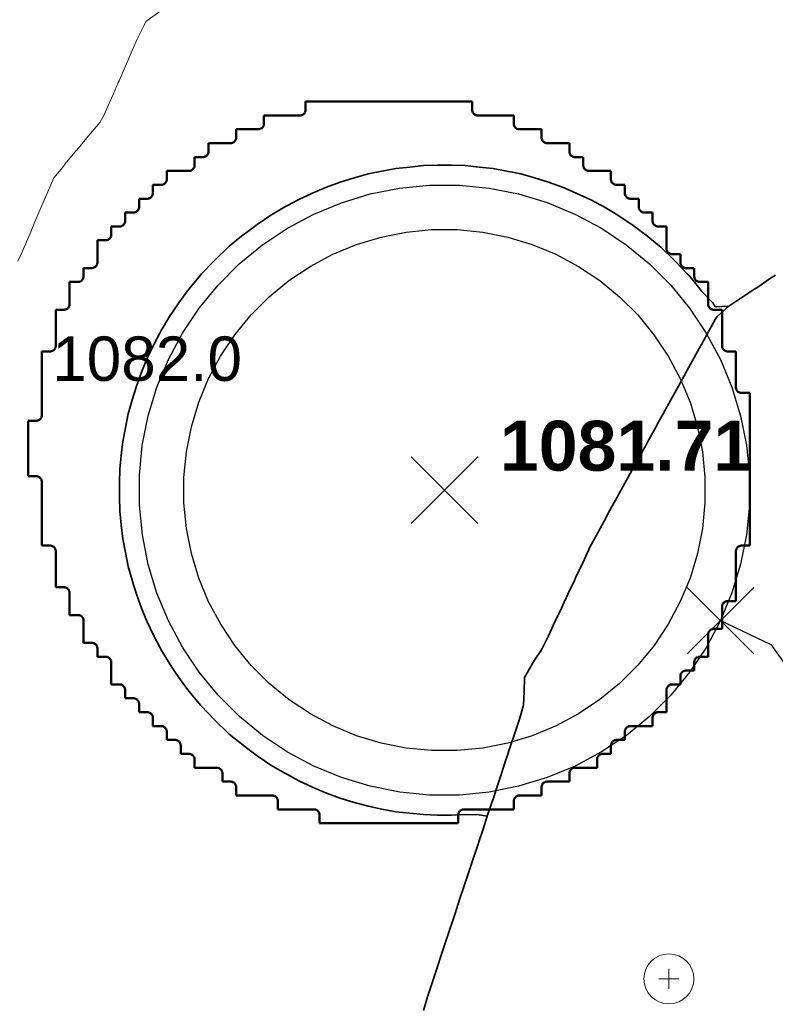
# Model space of a CAD drawing. Header units: metres. Extents: x -6552 to -6384, y 5654608 to 5654799.
# Tile 24 of 68: x -6449 to -6435, y 5654661 to 5654679. Entities that reach past the tile are written whole.
import ezdxf
from ezdxf.enums import TextEntityAlignment as Align

# ---------------------------------------------------------------- set-up
doc = ezdxf.new("R2010")
doc.units = ezdxf.units.M
doc.header["$LTSCALE"] = 0.5
doc.linetypes.add('DASHED', pattern=[9, 6, -3])
doc.linetypes.add('PHANTOM', pattern=[22, 12, -2, 2, -2, 2, -2])
for name, color, linetype, lineweight in [('L-GRAD-CONT', 5, 'DASHED', 25), ('L-GRAD-DRAIN', 150, 'Continuous', 25), ('L-GRAD-SPOT', 5, 'Continuous', 18), ('L-SITE-LIMIT', 6, 'PHANTOM', 50), ('V-TOPO-MAJR', 34, 'Continuous', 35), ('V-TOPO-MINR', 32, 'Continuous', 13), ('V-VEG-TREE', 94, 'Continuous', 18)]:
    doc.layers.add(name, color=color, linetype=linetype, lineweight=lineweight)
doc.styles.add('BR-STD', font='arial.ttf')
doc.styles.add('BR-TITLE', font='arialbd.ttf')

# ---------------------------------------------------------------- blocks, each defined once
blk = doc.blocks.new('VEG-TREE-DECID')
at = {"color": 0, "lineweight": -2}
for p, q in [((0, -0.6), (0, 0.6)), ((-0.6, 0), (0.6, 0))]:
    blk.add_line(p, q, dxfattribs=at)
blk.add_circle((0, 0), 1.5, dxfattribs=at)

msp = doc.modelspace()

# ---------------------------------------------------------------- linework, layer by layer
at = {"layer": 'L-GRAD-CONT', "lineweight": 35}
msp.add_lwpolyline([(-6435.411, 5654674.042), (-6435.625, 5654673.897), (-6435.659, 5654673.875), (-6435.875, 5654673.732), (-6436.037, 5654673.625), (-6436.125, 5654673.567), (-6436.375, 5654673.555), (-6436.414, 5654673.625), (-6436.625, 5654673.841), (-6436.652, 5654673.875), (-6436.845, 5654674.125), (-6436.875, 5654674.146), (-6437.094, 5654674.375), (-6437.125, 5654674.403), (-6437.355, 5654674.625), (-6437.375, 5654674.643), (-6437.625, 5654674.847), (-6437.66, 5654674.875), (-6437.875, 5654675.035), (-6438.01, 5654675.125), (-6438.125, 5654675.202), (-6438.375, 5654675.351), (-6438.421, 5654675.375), (-6438.625, 5654675.484), (-6438.875, 5654675.602), (-6438.93, 5654675.625), (-6439.125, 5654675.706), (-6439.375, 5654675.798), (-6439.625, 5654675.874), (-6439.629, 5654675.875), (-6439.875, 5654675.945), (-6440.125, 5654675.995), (-6440.375, 5654676.043), (-6440.625, 5654676.07), (-6440.875, 5654676.095), (-6441.125, 5654676.104), (-6441.375, 5654676.104), (-6441.625, 5654676.095), (-6441.875, 5654676.07), (-6442.125, 5654676.043), (-6442.375, 5654675.995), (-6442.625, 5654675.945), (-6442.871, 5654675.875), (-6442.875, 5654675.874), (-6443.125, 5654675.798), (-6443.375, 5654675.706), (-6443.57, 5654675.625), (-6443.625, 5654675.602), (-6443.875, 5654675.484), (-6444.079, 5654675.375), (-6444.125, 5654675.351), (-6444.375, 5654675.202), (-6444.49, 5654675.125), (-6444.625, 5654675.035), (-6444.841, 5654674.875), (-6444.875, 5654674.848), (-6445.125, 5654674.642), (-6445.144, 5654674.625), (-6445.375, 5654674.403), (-6445.403, 5654674.375), (-6445.625, 5654674.145), (-6445.643, 5654674.125), (-6445.847, 5654673.875), (-6445.875, 5654673.84), (-6446.035, 5654673.625), (-6446.125, 5654673.49), (-6446.202, 5654673.375), (-6446.351, 5654673.125), (-6446.375, 5654673.079), (-6446.484, 5654672.875), (-6446.602, 5654672.625), (-6446.625, 5654672.57), (-6446.706, 5654672.375), (-6446.798, 5654672.125), (-6446.874, 5654671.875), (-6446.875, 5654671.871), (-6446.945, 5654671.625), (-6446.995, 5654671.375), (-6447.043, 5654671.125), (-6447.07, 5654670.875), (-6447.095, 5654670.625), (-6447.104, 5654670.375), (-6447.104, 5654670.125), (-6447.095, 5654669.875), (-6447.07, 5654669.625), (-6447.043, 5654669.375), (-6446.995, 5654669.125), (-6446.945, 5654668.875), (-6446.875, 5654668.629), (-6446.874, 5654668.625), (-6446.798, 5654668.375), (-6446.706, 5654668.125), (-6446.625, 5654667.93), (-6446.602, 5654667.875), (-6446.484, 5654667.625), (-6446.375, 5654667.421), (-6446.351, 5654667.375), (-6446.202, 5654667.125), (-6446.125, 5654667.01), (-6446.035, 5654666.875), (-6445.875, 5654666.659), (-6445.848, 5654666.625), (-6445.642, 5654666.375), (-6445.625, 5654666.356), (-6445.403, 5654666.125), (-6445.375, 5654666.097), (-6445.145, 5654665.875), (-6445.125, 5654665.857), (-6444.875, 5654665.653), (-6444.84, 5654665.625), (-6444.625, 5654665.465), (-6444.49, 5654665.375), (-6444.375, 5654665.298), (-6444.125, 5654665.149), (-6444.079, 5654665.125), (-6443.875, 5654665.016), (-6443.625, 5654664.898), (-6443.57, 5654664.875), (-6443.375, 5654664.794), (-6443.125, 5654664.702), (-6442.875, 5654664.626), (-6442.871, 5654664.625), (-6442.625, 5654664.555), (-6442.375, 5654664.505), (-6442.125, 5654664.457), (-6441.875, 5654664.43), (-6441.625, 5654664.405), (-6441.375, 5654664.396), (-6441.125, 5654664.396), (-6440.875, 5654664.405), (-6440.625, 5654664.404), (-6440.479, 5654664.375), (-6440.56, 5654664.125), (-6440.625, 5654663.933), (-6440.645, 5654663.875), (-6440.726, 5654663.625), (-6440.81, 5654663.375), (-6440.847, 5654663.262)], dxfattribs=at)
at = {"layer": 'L-GRAD-DRAIN'}
for points in [[(-6443.601, 5654665.278), (-6444.077, 5654665.532), (-6444.526, 5654665.832), (-6444.943, 5654666.174), (-6445.325, 5654666.556), (-6445.667, 5654666.973), (-6445.967, 5654667.422), (-6446.222, 5654667.898), (-6446.428, 5654668.397), (-6446.585, 5654668.913), (-6446.69, 5654669.442), (-6446.743, 5654669.98), (-6446.743, 5654670.519), (-6446.691, 5654671.056), (-6446.585, 5654671.586), (-6446.429, 5654672.102), (-6446.222, 5654672.601), (-6445.968, 5654673.077), (-6445.668, 5654673.526), (-6445.326, 5654673.943), (-6444.944, 5654674.325), (-6444.527, 5654674.667), (-6444.078, 5654674.967), (-6443.602, 5654675.222), (-6443.103, 5654675.428), (-6442.587, 5654675.585), (-6442.058, 5654675.69), (-6441.52, 5654675.743), (-6440.981, 5654675.743), (-6440.444, 5654675.691), (-6439.914, 5654675.585), (-6439.398, 5654675.429), (-6438.899, 5654675.222), (-6438.423, 5654674.968), (-6437.974, 5654674.668), (-6437.557, 5654674.326), (-6437.175, 5654673.944), (-6436.833, 5654673.527), (-6436.533, 5654673.078), (-6436.278, 5654672.602), (-6436.072, 5654672.103), (-6435.915, 5654671.587), (-6435.81, 5654671.058), (-6435.757, 5654670.52), (-6435.757, 5654669.981), (-6435.809, 5654669.444), (-6435.915, 5654668.914), (-6436.071, 5654668.398), (-6436.278, 5654667.899), (-6436.532, 5654667.423), (-6436.832, 5654666.974), (-6437.174, 5654666.557), (-6437.556, 5654666.175), (-6437.973, 5654665.833), (-6438.422, 5654665.533), (-6438.898, 5654665.278), (-6439.397, 5654665.072), (-6439.913, 5654664.915), (-6440.442, 5654664.81), (-6440.98, 5654664.757), (-6441.519, 5654664.757), (-6442.056, 5654664.809), (-6442.586, 5654664.915), (-6443.102, 5654665.071), (-6443.601, 5654665.278)], [(-6443.259, 5654666.002), (-6443.665, 5654666.219), (-6444.049, 5654666.475), (-6444.405, 5654666.768), (-6444.731, 5654667.094), (-6445.024, 5654667.45), (-6445.28, 5654667.834), (-6445.498, 5654668.24), (-6445.674, 5654668.667), (-6445.808, 5654669.108), (-6445.898, 5654669.56), (-6445.943, 5654670.019), (-6445.943, 5654670.48), (-6445.898, 5654670.939), (-6445.808, 5654671.391), (-6445.675, 5654671.833), (-6445.498, 5654672.259), (-6445.281, 5654672.665), (-6445.025, 5654673.049), (-6444.732, 5654673.405), (-6444.406, 5654673.731), (-6444.05, 5654674.024), (-6443.666, 5654674.28), (-6443.26, 5654674.498), (-6442.833, 5654674.674), (-6442.392, 5654674.808), (-6441.94, 5654674.898), (-6441.481, 5654674.943), (-6441.02, 5654674.943), (-6440.561, 5654674.898), (-6440.109, 5654674.808), (-6439.667, 5654674.675), (-6439.241, 5654674.498), (-6438.835, 5654674.281), (-6438.451, 5654674.025), (-6438.095, 5654673.732), (-6437.769, 5654673.406), (-6437.476, 5654673.05), (-6437.22, 5654672.666), (-6437.002, 5654672.26), (-6436.826, 5654671.833), (-6436.692, 5654671.392), (-6436.602, 5654670.94), (-6436.557, 5654670.481), (-6436.557, 5654670.02), (-6436.602, 5654669.561), (-6436.692, 5654669.109), (-6436.825, 5654668.667), (-6437.002, 5654668.241), (-6437.219, 5654667.835), (-6437.475, 5654667.451), (-6437.768, 5654667.095), (-6438.094, 5654666.769), (-6438.45, 5654666.476), (-6438.834, 5654666.22), (-6439.24, 5654666.002), (-6439.667, 5654665.826), (-6440.108, 5654665.692), (-6440.56, 5654665.602), (-6441.019, 5654665.557), (-6441.48, 5654665.557), (-6441.939, 5654665.602), (-6442.391, 5654665.692), (-6442.833, 5654665.825), (-6443.259, 5654666.002)]]:
    msp.add_lwpolyline(points, close=True, dxfattribs=at)
at = {"layer": 'L-GRAD-DRAIN', "linetype": 'DASHED'}
msp.add_lwpolyline([(-6436.278, 5654667.899), (-6435.374, 5654667.471), (-6435.125, 5654667.125)], dxfattribs=at)
at = {"layer": 'L-GRAD-SPOT'}
for points in [[(-6441.85, 5654669.65), (-6440.65, 5654670.85)], [(-6441.85, 5654670.85), (-6440.65, 5654669.65)], [(-6436.878, 5654667.299), (-6435.678, 5654668.499)], [(-6436.878, 5654668.499), (-6435.678, 5654667.299)]]:
    msp.add_lwpolyline(points, dxfattribs=at)
at = {"layer": 'L-SITE-LIMIT'}
msp.add_lwpolyline([(-6448.6, 5654671.5), (-6448.59, 5654671.5), (-6448.58, 5654671.502), (-6448.571, 5654671.504), (-6448.562, 5654671.508), (-6448.553, 5654671.512), (-6448.544, 5654671.517), (-6448.537, 5654671.523), (-6448.529, 5654671.529), (-6448.523, 5654671.537), (-6448.517, 5654671.544), (-6448.512, 5654671.553), (-6448.508, 5654671.562), (-6448.504, 5654671.571), (-6448.502, 5654671.58), (-6448.5, 5654671.59), (-6448.5, 5654671.6), (-6448.5, 5654672.748), (-6448.5, 5654672.75), (-6448.498, 5654672.75), (-6448.35, 5654672.75), (-6448.34, 5654672.75), (-6448.33, 5654672.752), (-6448.321, 5654672.754), (-6448.312, 5654672.758), (-6448.303, 5654672.762), (-6448.294, 5654672.767), (-6448.287, 5654672.773), (-6448.279, 5654672.779), (-6448.273, 5654672.787), (-6448.267, 5654672.794), (-6448.262, 5654672.803), (-6448.258, 5654672.812), (-6448.254, 5654672.821), (-6448.252, 5654672.83), (-6448.25, 5654672.84), (-6448.25, 5654672.85), (-6448.25, 5654673.498), (-6448.25, 5654673.5), (-6448.248, 5654673.5), (-6448.1, 5654673.5), (-6448.09, 5654673.5), (-6448.08, 5654673.502), (-6448.071, 5654673.504), (-6448.062, 5654673.508), (-6448.053, 5654673.512), (-6448.044, 5654673.517), (-6448.037, 5654673.523), (-6448.029, 5654673.529), (-6448.023, 5654673.537), (-6448.017, 5654673.544), (-6448.012, 5654673.553), (-6448.008, 5654673.562), (-6448.004, 5654673.571), (-6448.002, 5654673.58), (-6448, 5654673.59), (-6448, 5654673.6), (-6448, 5654673.998), (-6448, 5654674), (-6447.998, 5654674), (-6447.85, 5654674), (-6447.84, 5654674), (-6447.83, 5654674.002), (-6447.821, 5654674.004), (-6447.812, 5654674.008), (-6447.803, 5654674.012), (-6447.794, 5654674.017), (-6447.787, 5654674.023), (-6447.779, 5654674.029), (-6447.773, 5654674.037), (-6447.767, 5654674.044), (-6447.762, 5654674.053), (-6447.758, 5654674.062), (-6447.754, 5654674.071), (-6447.752, 5654674.08), (-6447.75, 5654674.09), (-6447.75, 5654674.1), (-6447.75, 5654674.248), (-6447.75, 5654674.25), (-6447.748, 5654674.25), (-6447.6, 5654674.25), (-6447.59, 5654674.25), (-6447.58, 5654674.252), (-6447.571, 5654674.254), (-6447.562, 5654674.258), (-6447.553, 5654674.262), (-6447.544, 5654674.267), (-6447.537, 5654674.273), (-6447.529, 5654674.279), (-6447.523, 5654674.287), (-6447.517, 5654674.294), (-6447.512, 5654674.303), (-6447.508, 5654674.312), (-6447.504, 5654674.321), (-6447.502, 5654674.33), (-6447.5, 5654674.34), (-6447.5, 5654674.35), (-6447.5, 5654674.748), (-6447.5, 5654674.75), (-6447.498, 5654674.75), (-6447.35, 5654674.75), (-6447.34, 5654674.75), (-6447.33, 5654674.752), (-6447.321, 5654674.754), (-6447.312, 5654674.758), (-6447.303, 5654674.762), (-6447.294, 5654674.767), (-6447.287, 5654674.773), (-6447.279, 5654674.779), (-6447.273, 5654674.787), (-6447.267, 5654674.794), (-6447.262, 5654674.803), (-6447.258, 5654674.812), (-6447.254, 5654674.821), (-6447.252, 5654674.83), (-6447.25, 5654674.84), (-6447.25, 5654674.85), (-6447.25, 5654674.998), (-6447.25, 5654675), (-6447.248, 5654675), (-6447.1, 5654675), (-6447.09, 5654675), (-6447.08, 5654675.002), (-6447.071, 5654675.004), (-6447.062, 5654675.008), (-6447.053, 5654675.012), (-6447.044, 5654675.017), (-6447.037, 5654675.023), (-6447.029, 5654675.029), (-6447.023, 5654675.037), (-6447.017, 5654675.044), (-6447.012, 5654675.053), (-6447.008, 5654675.062), (-6447.004, 5654675.071), (-6447.002, 5654675.08), (-6447, 5654675.09), (-6447, 5654675.1), (-6447, 5654675.248), (-6447, 5654675.25), (-6446.998, 5654675.25), (-6446.85, 5654675.25), (-6446.84, 5654675.25), (-6446.83, 5654675.252), (-6446.821, 5654675.254), (-6446.812, 5654675.258), (-6446.803, 5654675.262), (-6446.794, 5654675.267), (-6446.787, 5654675.273), (-6446.779, 5654675.279), (-6446.773, 5654675.287), (-6446.767, 5654675.294), (-6446.762, 5654675.303), (-6446.758, 5654675.312), (-6446.754, 5654675.321), (-6446.752, 5654675.33), (-6446.75, 5654675.34), (-6446.75, 5654675.35), (-6446.75, 5654675.498), (-6446.75, 5654675.5), (-6446.748, 5654675.5), (-6446.6, 5654675.5), (-6446.59, 5654675.5), (-6446.58, 5654675.502), (-6446.571, 5654675.504), (-6446.562, 5654675.508), (-6446.553, 5654675.512), (-6446.544, 5654675.517), (-6446.537, 5654675.523), (-6446.529, 5654675.529), (-6446.523, 5654675.537), (-6446.517, 5654675.544), (-6446.512, 5654675.553), (-6446.508, 5654675.562), (-6446.504, 5654675.571), (-6446.502, 5654675.58), (-6446.5, 5654675.59), (-6446.5, 5654675.6), (-6446.5, 5654675.748), (-6446.5, 5654675.75), (-6446.498, 5654675.75), (-6446.35, 5654675.75), (-6446.34, 5654675.75), (-6446.33, 5654675.752), (-6446.321, 5654675.754), (-6446.312, 5654675.758), (-6446.303, 5654675.762), (-6446.294, 5654675.767), (-6446.287, 5654675.773), (-6446.279, 5654675.779), (-6446.273, 5654675.787), (-6446.267, 5654675.794), (-6446.262, 5654675.803), (-6446.258, 5654675.812), (-6446.254, 5654675.821), (-6446.252, 5654675.83), (-6446.25, 5654675.84), (-6446.25, 5654675.85), (-6446.25, 5654675.998), (-6446.25, 5654676), (-6446.248, 5654676), (-6445.85, 5654676), (-6445.84, 5654676), (-6445.83, 5654676.002), (-6445.821, 5654676.004), (-6445.812, 5654676.008), (-6445.803, 5654676.012), (-6445.794, 5654676.017), (-6445.787, 5654676.023), (-6445.779, 5654676.029), (-6445.773, 5654676.037), (-6445.767, 5654676.044), (-6445.762, 5654676.053), (-6445.758, 5654676.062), (-6445.754, 5654676.071), (-6445.752, 5654676.08), (-6445.75, 5654676.09), (-6445.75, 5654676.1), (-6445.75, 5654676.248), (-6445.75, 5654676.25), (-6445.748, 5654676.25), (-6445.6, 5654676.25), (-6445.59, 5654676.25), (-6445.58, 5654676.252), (-6445.571, 5654676.254), (-6445.562, 5654676.258), (-6445.553, 5654676.262), (-6445.544, 5654676.267), (-6445.537, 5654676.273), (-6445.529, 5654676.279), (-6445.523, 5654676.287), (-6445.517, 5654676.294), (-6445.512, 5654676.303), (-6445.508, 5654676.312), (-6445.504, 5654676.321), (-6445.502, 5654676.33), (-6445.5, 5654676.34), (-6445.5, 5654676.35), (-6445.5, 5654676.498), (-6445.5, 5654676.5), (-6445.498, 5654676.5), (-6445.1, 5654676.5), (-6445.09, 5654676.5), (-6445.08, 5654676.502), (-6445.071, 5654676.504), (-6445.062, 5654676.508), (-6445.053, 5654676.512), (-6445.044, 5654676.517), (-6445.037, 5654676.523), (-6445.029, 5654676.529), (-6445.023, 5654676.537), (-6445.017, 5654676.544), (-6445.012, 5654676.553), (-6445.008, 5654676.562), (-6445.004, 5654676.571), (-6445.002, 5654676.58), (-6445, 5654676.59), (-6445, 5654676.6), (-6445, 5654676.748), (-6445, 5654676.75), (-6444.998, 5654676.75), (-6444.6, 5654676.75), (-6444.59, 5654676.75), (-6444.58, 5654676.752), (-6444.571, 5654676.754), (-6444.562, 5654676.758), (-6444.553, 5654676.762), (-6444.544, 5654676.767), (-6444.537, 5654676.773), (-6444.529, 5654676.779), (-6444.523, 5654676.787), (-6444.517, 5654676.794), (-6444.512, 5654676.803), (-6444.508, 5654676.812), (-6444.504, 5654676.821), (-6444.502, 5654676.83), (-6444.5, 5654676.84), (-6444.5, 5654676.85), (-6444.5, 5654676.998), (-6444.5, 5654677), (-6444.498, 5654677), (-6443.85, 5654677), (-6443.84, 5654677), (-6443.83, 5654677.002), (-6443.821, 5654677.004), (-6443.812, 5654677.008), (-6443.803, 5654677.012), (-6443.794, 5654677.017), (-6443.787, 5654677.023), (-6443.779, 5654677.029), (-6443.773, 5654677.037), (-6443.767, 5654677.044), (-6443.762, 5654677.053), (-6443.758, 5654677.062), (-6443.754, 5654677.071), (-6443.752, 5654677.08), (-6443.75, 5654677.09), (-6443.75, 5654677.1), (-6443.75, 5654677.248), (-6443.75, 5654677.25), (-6443.748, 5654677.25), (-6440.752, 5654677.25), (-6440.75, 5654677.25), (-6440.75, 5654677.248), (-6440.75, 5654677.1), (-6440.75, 5654677.09), (-6440.748, 5654677.08), (-6440.746, 5654677.071), (-6440.742, 5654677.062), (-6440.738, 5654677.053), (-6440.733, 5654677.044), (-6440.727, 5654677.037), (-6440.721, 5654677.029), (-6440.713, 5654677.023), (-6440.706, 5654677.017), (-6440.697, 5654677.012), (-6440.688, 5654677.008), (-6440.679, 5654677.004), (-6440.67, 5654677.002), (-6440.66, 5654677), (-6440.65, 5654677), (-6440.002, 5654677), (-6440, 5654677), (-6440, 5654676.998), (-6440, 5654676.85), (-6440, 5654676.84), (-6439.998, 5654676.83), (-6439.996, 5654676.821), (-6439.992, 5654676.812), (-6439.988, 5654676.803), (-6439.983, 5654676.794), (-6439.977, 5654676.787), (-6439.971, 5654676.779), (-6439.963, 5654676.773), (-6439.956, 5654676.767), (-6439.947, 5654676.762), (-6439.938, 5654676.758), (-6439.929, 5654676.754), (-6439.92, 5654676.752), (-6439.91, 5654676.75), (-6439.9, 5654676.75), (-6439.502, 5654676.75), (-6439.5, 5654676.75), (-6439.5, 5654676.748), (-6439.5, 5654676.6), (-6439.5, 5654676.59), (-6439.498, 5654676.58), (-6439.496, 5654676.571), (-6439.492, 5654676.562), (-6439.488, 5654676.553), (-6439.483, 5654676.544), (-6439.477, 5654676.537), (-6439.471, 5654676.529), (-6439.463, 5654676.523), (-6439.456, 5654676.517), (-6439.447, 5654676.512), (-6439.438, 5654676.508), (-6439.429, 5654676.504), (-6439.42, 5654676.502), (-6439.41, 5654676.5), (-6439.4, 5654676.5), (-6439.002, 5654676.5), (-6439, 5654676.5), (-6439, 5654676.498), (-6439, 5654676.35), (-6439, 5654676.34), (-6438.998, 5654676.33), (-6438.996, 5654676.321), (-6438.992, 5654676.312), (-6438.988, 5654676.303), (-6438.983, 5654676.294), (-6438.977, 5654676.287), (-6438.971, 5654676.279), (-6438.963, 5654676.273), (-6438.956, 5654676.267), (-6438.947, 5654676.262), (-6438.938, 5654676.258), (-6438.929, 5654676.254), (-6438.92, 5654676.252), (-6438.91, 5654676.25), (-6438.9, 5654676.25), (-6438.752, 5654676.25), (-6438.75, 5654676.25), (-6438.75, 5654676.248), (-6438.75, 5654676.1), (-6438.75, 5654676.09), (-6438.748, 5654676.08), (-6438.746, 5654676.071), (-6438.742, 5654676.062), (-6438.738, 5654676.053), (-6438.733, 5654676.044), (-6438.727, 5654676.037), (-6438.721, 5654676.029), (-6438.713, 5654676.023), (-6438.706, 5654676.017), (-6438.697, 5654676.012), (-6438.688, 5654676.008), (-6438.679, 5654676.004), (-6438.67, 5654676.002), (-6438.66, 5654676), (-6438.65, 5654676), (-6438.252, 5654676), (-6438.25, 5654676), (-6438.25, 5654675.998), (-6438.25, 5654675.85), (-6438.25, 5654675.84), (-6438.248, 5654675.83), (-6438.246, 5654675.821), (-6438.242, 5654675.812), (-6438.238, 5654675.803), (-6438.233, 5654675.794), (-6438.227, 5654675.787), (-6438.221, 5654675.779), (-6438.213, 5654675.773), (-6438.206, 5654675.767), (-6438.197, 5654675.762), (-6438.188, 5654675.758), (-6438.179, 5654675.754), (-6438.17, 5654675.752), (-6438.16, 5654675.75), (-6438.15, 5654675.75), (-6438.002, 5654675.75), (-6438, 5654675.75), (-6438, 5654675.748), (-6438, 5654675.6), (-6438, 5654675.59), (-6437.998, 5654675.58), (-6437.996, 5654675.571), (-6437.992, 5654675.562), (-6437.988, 5654675.553), (-6437.983, 5654675.544), (-6437.977, 5654675.537), (-6437.971, 5654675.529), (-6437.963, 5654675.523), (-6437.956, 5654675.517), (-6437.947, 5654675.512), (-6437.938, 5654675.508), (-6437.929, 5654675.504), (-6437.92, 5654675.502), (-6437.91, 5654675.5), (-6437.9, 5654675.5), (-6437.752, 5654675.5), (-6437.75, 5654675.5), (-6437.75, 5654675.498), (-6437.75, 5654675.35), (-6437.75, 5654675.34), (-6437.748, 5654675.33), (-6437.746, 5654675.321), (-6437.742, 5654675.312), (-6437.738, 5654675.303), (-6437.733, 5654675.294), (-6437.727, 5654675.287), (-6437.721, 5654675.279), (-6437.713, 5654675.273), (-6437.706, 5654675.267), (-6437.697, 5654675.262), (-6437.688, 5654675.258), (-6437.679, 5654675.254), (-6437.67, 5654675.252), (-6437.66, 5654675.25), (-6437.65, 5654675.25), (-6437.502, 5654675.25), (-6437.5, 5654675.25), (-6437.5, 5654675.248), (-6437.5, 5654675.1), (-6437.5, 5654675.09), (-6437.498, 5654675.08), (-6437.496, 5654675.071), (-6437.492, 5654675.062), (-6437.488, 5654675.053), (-6437.483, 5654675.044), (-6437.477, 5654675.037), (-6437.471, 5654675.029), (-6437.463, 5654675.023), (-6437.456, 5654675.017), (-6437.447, 5654675.012), (-6437.438, 5654675.008), (-6437.429, 5654675.004), (-6437.42, 5654675.002), (-6437.41, 5654675), (-6437.4, 5654675), (-6437.252, 5654675), (-6437.25, 5654675), (-6437.25, 5654674.998), (-6437.25, 5654674.6), (-6437.25, 5654674.59), (-6437.248, 5654674.58), (-6437.246, 5654674.571), (-6437.242, 5654674.562), (-6437.238, 5654674.553), (-6437.233, 5654674.544), (-6437.227, 5654674.537), (-6437.221, 5654674.529), (-6437.213, 5654674.523), (-6437.206, 5654674.517), (-6437.197, 5654674.512), (-6437.188, 5654674.508), (-6437.179, 5654674.504), (-6437.17, 5654674.502), (-6437.16, 5654674.5), (-6437.15, 5654674.5), (-6437.002, 5654674.5), (-6437, 5654674.5), (-6437, 5654674.498), (-6437, 5654674.35), (-6437, 5654674.34), (-6436.998, 5654674.33), (-6436.996, 5654674.321), (-6436.992, 5654674.312), (-6436.988, 5654674.303), (-6436.983, 5654674.294), (-6436.977, 5654674.287), (-6436.971, 5654674.279), (-6436.963, 5654674.273), (-6436.956, 5654674.267), (-6436.947, 5654674.262), (-6436.938, 5654674.258), (-6436.929, 5654674.254), (-6436.92, 5654674.252), (-6436.91, 5654674.25), (-6436.9, 5654674.25), (-6436.752, 5654674.25), (-6436.75, 5654674.25), (-6436.75, 5654674.248), (-6436.75, 5654674.1), (-6436.75, 5654674.09), (-6436.748, 5654674.08), (-6436.746, 5654674.071), (-6436.742, 5654674.062), (-6436.738, 5654674.053), (-6436.733, 5654674.044), (-6436.727, 5654674.037), (-6436.721, 5654674.029), (-6436.713, 5654674.023), (-6436.706, 5654674.017), (-6436.697, 5654674.012), (-6436.688, 5654674.008), (-6436.679, 5654674.004), (-6436.67, 5654674.002), (-6436.66, 5654674), (-6436.65, 5654674), (-6436.502, 5654674), (-6436.5, 5654674), (-6436.5, 5654673.998), (-6436.5, 5654673.6), (-6436.5, 5654673.59), (-6436.498, 5654673.58), (-6436.496, 5654673.571), (-6436.492, 5654673.562), (-6436.488, 5654673.553), (-6436.483, 5654673.544), (-6436.477, 5654673.537), (-6436.471, 5654673.529), (-6436.463, 5654673.523), (-6436.456, 5654673.517), (-6436.447, 5654673.512), (-6436.438, 5654673.508), (-6436.429, 5654673.504), (-6436.42, 5654673.502), (-6436.41, 5654673.5), (-6436.4, 5654673.5), (-6436.252, 5654673.5), (-6436.25, 5654673.5), (-6436.25, 5654673.498), (-6436.25, 5654672.85), (-6436.25, 5654672.84), (-6436.248, 5654672.83), (-6436.246, 5654672.821), (-6436.242, 5654672.812), (-6436.238, 5654672.803), (-6436.233, 5654672.794), (-6436.227, 5654672.787), (-6436.221, 5654672.779), (-6436.213, 5654672.773), (-6436.206, 5654672.767), (-6436.197, 5654672.762), (-6436.188, 5654672.758), (-6436.179, 5654672.754), (-6436.17, 5654672.752), (-6436.16, 5654672.75), (-6436.15, 5654672.75), (-6436.002, 5654672.75), (-6436, 5654672.75), (-6436, 5654672.748), (-6436, 5654672.1), (-6436, 5654672.09), (-6435.998, 5654672.08), (-6435.996, 5654672.071), (-6435.992, 5654672.062), (-6435.988, 5654672.053), (-6435.983, 5654672.044), (-6435.977, 5654672.037), (-6435.971, 5654672.029), (-6435.963, 5654672.023), (-6435.956, 5654672.017), (-6435.947, 5654672.012), (-6435.938, 5654672.008), (-6435.929, 5654672.004), (-6435.92, 5654672.002), (-6435.91, 5654672), (-6435.9, 5654672), (-6435.752, 5654672), (-6435.75, 5654672), (-6435.75, 5654671.998), (-6435.75, 5654669.252), (-6435.75, 5654669.25), (-6435.752, 5654669.25), (-6435.9, 5654669.25), (-6435.91, 5654669.25), (-6435.92, 5654669.248), (-6435.929, 5654669.246), (-6435.938, 5654669.242), (-6435.947, 5654669.238), (-6435.956, 5654669.233), (-6435.963, 5654669.227), (-6435.971, 5654669.221), (-6435.977, 5654669.213), (-6435.983, 5654669.206), (-6435.988, 5654669.197), (-6435.992, 5654669.188), (-6435.996, 5654669.179), (-6435.998, 5654669.17), (-6436, 5654669.16), (-6436, 5654669.15), (-6436, 5654668.252), (-6436, 5654668.25), (-6436.002, 5654668.25), (-6436.15, 5654668.25), (-6436.16, 5654668.25), (-6436.17, 5654668.248), (-6436.179, 5654668.246), (-6436.188, 5654668.242), (-6436.197, 5654668.238), (-6436.206, 5654668.233), (-6436.213, 5654668.227), (-6436.221, 5654668.221), (-6436.227, 5654668.213), (-6436.233, 5654668.206), (-6436.238, 5654668.197), (-6436.242, 5654668.188), (-6436.246, 5654668.179), (-6436.248, 5654668.17), (-6436.25, 5654668.16), (-6436.25, 5654668.15), (-6436.25, 5654667.752), (-6436.25, 5654667.75), (-6436.252, 5654667.75), (-6436.4, 5654667.75), (-6436.41, 5654667.75), (-6436.42, 5654667.748), (-6436.429, 5654667.746), (-6436.438, 5654667.742), (-6436.447, 5654667.738), (-6436.456, 5654667.733), (-6436.463, 5654667.727), (-6436.471, 5654667.721), (-6436.477, 5654667.713), (-6436.483, 5654667.706), (-6436.488, 5654667.697), (-6436.492, 5654667.688), (-6436.496, 5654667.679), (-6436.498, 5654667.67), (-6436.5, 5654667.66), (-6436.5, 5654667.65), (-6436.5, 5654667.252), (-6436.5, 5654667.25), (-6436.502, 5654667.25), (-6436.65, 5654667.25), (-6436.66, 5654667.25), (-6436.67, 5654667.248), (-6436.679, 5654667.246), (-6436.688, 5654667.242), (-6436.697, 5654667.238), (-6436.706, 5654667.233), (-6436.713, 5654667.227), (-6436.721, 5654667.221), (-6436.727, 5654667.213), (-6436.733, 5654667.206), (-6436.738, 5654667.197), (-6436.742, 5654667.188), (-6436.746, 5654667.179), (-6436.748, 5654667.17), (-6436.75, 5654667.16), (-6436.75, 5654667.15), (-6436.75, 5654667.002), (-6436.75, 5654667), (-6436.752, 5654667), (-6436.9, 5654667), (-6436.91, 5654667), (-6436.92, 5654666.998), (-6436.929, 5654666.996), (-6436.938, 5654666.992), (-6436.947, 5654666.988), (-6436.956, 5654666.983), (-6436.963, 5654666.977), (-6436.971, 5654666.971), (-6436.977, 5654666.963), (-6436.983, 5654666.956), (-6436.988, 5654666.947), (-6436.992, 5654666.938), (-6436.996, 5654666.929), (-6436.998, 5654666.92), (-6437, 5654666.91), (-6437, 5654666.9), (-6437, 5654666.752), (-6437, 5654666.75), (-6437.002, 5654666.75), (-6437.15, 5654666.75), (-6437.16, 5654666.75), (-6437.17, 5654666.748), (-6437.179, 5654666.746), (-6437.188, 5654666.742), (-6437.197, 5654666.738), (-6437.206, 5654666.733), (-6437.213, 5654666.727), (-6437.221, 5654666.721), (-6437.227, 5654666.713), (-6437.233, 5654666.706), (-6437.238, 5654666.697), (-6437.242, 5654666.688), (-6437.246, 5654666.679), (-6437.248, 5654666.67), (-6437.25, 5654666.66), (-6437.25, 5654666.65), (-6437.25, 5654666.252), (-6437.25, 5654666.25), (-6437.252, 5654666.25), (-6437.4, 5654666.25), (-6437.41, 5654666.25), (-6437.42, 5654666.248), (-6437.429, 5654666.246), (-6437.438, 5654666.242), (-6437.447, 5654666.238), (-6437.456, 5654666.233), (-6437.463, 5654666.227), (-6437.471, 5654666.221), (-6437.477, 5654666.213), (-6437.483, 5654666.206), (-6437.488, 5654666.197), (-6437.492, 5654666.188), (-6437.496, 5654666.179), (-6437.498, 5654666.17), (-6437.5, 5654666.16), (-6437.5, 5654666.15), (-6437.5, 5654666.002), (-6437.5, 5654666), (-6437.502, 5654666), (-6437.9, 5654666), (-6437.91, 5654666), (-6437.92, 5654665.998), (-6437.929, 5654665.996), (-6437.938, 5654665.992), (-6437.947, 5654665.988), (-6437.956, 5654665.983), (-6437.963, 5654665.977), (-6437.971, 5654665.971), (-6437.977, 5654665.963), (-6437.983, 5654665.956), (-6437.988, 5654665.947), (-6437.992, 5654665.938), (-6437.996, 5654665.929), (-6437.998, 5654665.92), (-6438, 5654665.91), (-6438, 5654665.9), (-6438, 5654665.752), (-6438, 5654665.75), (-6438.002, 5654665.75), (-6438.15, 5654665.75), (-6438.16, 5654665.75), (-6438.17, 5654665.748), (-6438.179, 5654665.746), (-6438.188, 5654665.742), (-6438.197, 5654665.738), (-6438.206, 5654665.733), (-6438.213, 5654665.727), (-6438.221, 5654665.721), (-6438.227, 5654665.713), (-6438.233, 5654665.706), (-6438.238, 5654665.697), (-6438.242, 5654665.688), (-6438.246, 5654665.679), (-6438.248, 5654665.67), (-6438.25, 5654665.66), (-6438.25, 5654665.65), (-6438.25, 5654665.502), (-6438.25, 5654665.5), (-6438.252, 5654665.5), (-6438.4, 5654665.5), (-6438.41, 5654665.5), (-6438.42, 5654665.498), (-6438.429, 5654665.496), (-6438.438, 5654665.492), (-6438.447, 5654665.488), (-6438.456, 5654665.483), (-6438.463, 5654665.477), (-6438.471, 5654665.471), (-6438.477, 5654665.463), (-6438.483, 5654665.456), (-6438.488, 5654665.447), (-6438.492, 5654665.438), (-6438.496, 5654665.429), (-6438.498, 5654665.42), (-6438.5, 5654665.41), (-6438.5, 5654665.4), (-6438.5, 5654665.252), (-6438.5, 5654665.25), (-6438.502, 5654665.25), (-6438.9, 5654665.25), (-6438.91, 5654665.25), (-6438.92, 5654665.248), (-6438.929, 5654665.246), (-6438.938, 5654665.242), (-6438.947, 5654665.238), (-6438.956, 5654665.233), (-6438.963, 5654665.227), (-6438.971, 5654665.221), (-6438.977, 5654665.213), (-6438.983, 5654665.206), (-6438.988, 5654665.197), (-6438.992, 5654665.188), (-6438.996, 5654665.179), (-6438.998, 5654665.17), (-6439, 5654665.16), (-6439, 5654665.15), (-6439, 5654665.002), (-6439, 5654665), (-6439.002, 5654665), (-6439.4, 5654665), (-6439.41, 5654665), (-6439.42, 5654664.998), (-6439.429, 5654664.996), (-6439.438, 5654664.992), (-6439.447, 5654664.988), (-6439.456, 5654664.983), (-6439.463, 5654664.977), (-6439.471, 5654664.971), (-6439.477, 5654664.963), (-6439.483, 5654664.956), (-6439.488, 5654664.947), (-6439.492, 5654664.938), (-6439.496, 5654664.929), (-6439.498, 5654664.92), (-6439.5, 5654664.91), (-6439.5, 5654664.9), (-6439.5, 5654664.752), (-6439.5, 5654664.75), (-6439.502, 5654664.75), (-6439.9, 5654664.75), (-6439.91, 5654664.75), (-6439.92, 5654664.748), (-6439.929, 5654664.746), (-6439.938, 5654664.742), (-6439.947, 5654664.738), (-6439.956, 5654664.733), (-6439.963, 5654664.727), (-6439.971, 5654664.721), (-6439.977, 5654664.713), (-6439.983, 5654664.706), (-6439.988, 5654664.697), (-6439.992, 5654664.688), (-6439.996, 5654664.679), (-6439.998, 5654664.67), (-6440, 5654664.66), (-6440, 5654664.65), (-6440, 5654664.502), (-6440, 5654664.5), (-6440.002, 5654664.5), (-6440.9, 5654664.5), (-6440.91, 5654664.5), (-6440.92, 5654664.498), (-6440.929, 5654664.496), (-6440.938, 5654664.492), (-6440.947, 5654664.488), (-6440.956, 5654664.483), (-6440.963, 5654664.477), (-6440.971, 5654664.471), (-6440.977, 5654664.463), (-6440.983, 5654664.456), (-6440.988, 5654664.447), (-6440.992, 5654664.438), (-6440.996, 5654664.429), (-6440.998, 5654664.42), (-6441, 5654664.41), (-6441, 5654664.4), (-6441, 5654664.252), (-6441, 5654664.25), (-6441.002, 5654664.25), (-6443.498, 5654664.25), (-6443.5, 5654664.25), (-6443.5, 5654664.252), (-6443.5, 5654664.4), (-6443.5, 5654664.41), (-6443.502, 5654664.42), (-6443.504, 5654664.429), (-6443.508, 5654664.438), (-6443.512, 5654664.447), (-6443.517, 5654664.456), (-6443.523, 5654664.463), (-6443.529, 5654664.471), (-6443.537, 5654664.477), (-6443.544, 5654664.483), (-6443.553, 5654664.488), (-6443.562, 5654664.492), (-6443.571, 5654664.496), (-6443.58, 5654664.498), (-6443.59, 5654664.5), (-6443.6, 5654664.5), (-6444.248, 5654664.5), (-6444.25, 5654664.5), (-6444.25, 5654664.502), (-6444.25, 5654664.65), (-6444.25, 5654664.66), (-6444.252, 5654664.67), (-6444.254, 5654664.679), (-6444.258, 5654664.688), (-6444.262, 5654664.697), (-6444.267, 5654664.706), (-6444.273, 5654664.713), (-6444.279, 5654664.721), (-6444.287, 5654664.727), (-6444.294, 5654664.733), (-6444.303, 5654664.738), (-6444.312, 5654664.742), (-6444.321, 5654664.746), (-6444.33, 5654664.748), (-6444.34, 5654664.75), (-6444.35, 5654664.75), (-6444.998, 5654664.75), (-6445, 5654664.75), (-6445, 5654664.752), (-6445, 5654664.9), (-6445, 5654664.91), (-6445.002, 5654664.92), (-6445.004, 5654664.929), (-6445.008, 5654664.938), (-6445.012, 5654664.947), (-6445.017, 5654664.956), (-6445.023, 5654664.963), (-6445.029, 5654664.971), (-6445.037, 5654664.977), (-6445.044, 5654664.983), (-6445.053, 5654664.988), (-6445.062, 5654664.992), (-6445.071, 5654664.996), (-6445.08, 5654664.998), (-6445.09, 5654665), (-6445.1, 5654665), (-6445.248, 5654665), (-6445.25, 5654665), (-6445.25, 5654665.002), (-6445.25, 5654665.15), (-6445.25, 5654665.16), (-6445.252, 5654665.17), (-6445.254, 5654665.179), (-6445.258, 5654665.188), (-6445.262, 5654665.197), (-6445.267, 5654665.206), (-6445.273, 5654665.213), (-6445.279, 5654665.221), (-6445.287, 5654665.227), (-6445.294, 5654665.233), (-6445.303, 5654665.238), (-6445.312, 5654665.242), (-6445.321, 5654665.246), (-6445.33, 5654665.248), (-6445.34, 5654665.25), (-6445.35, 5654665.25), (-6445.748, 5654665.25), (-6445.75, 5654665.25), (-6445.75, 5654665.252), (-6445.75, 5654665.4), (-6445.75, 5654665.41), (-6445.752, 5654665.42), (-6445.754, 5654665.429), (-6445.758, 5654665.438), (-6445.762, 5654665.447), (-6445.767, 5654665.456), (-6445.773, 5654665.463), (-6445.779, 5654665.471), (-6445.787, 5654665.477), (-6445.794, 5654665.483), (-6445.803, 5654665.488), (-6445.812, 5654665.492), (-6445.821, 5654665.496), (-6445.83, 5654665.498), (-6445.84, 5654665.5), (-6445.85, 5654665.5), (-6445.998, 5654665.5), (-6446, 5654665.5), (-6446, 5654665.502), (-6446, 5654665.65), (-6446, 5654665.66), (-6446.002, 5654665.67), (-6446.004, 5654665.679), (-6446.008, 5654665.688), (-6446.012, 5654665.697), (-6446.017, 5654665.706), (-6446.023, 5654665.713), (-6446.029, 5654665.721), (-6446.037, 5654665.727), (-6446.044, 5654665.733), (-6446.053, 5654665.738), (-6446.062, 5654665.742), (-6446.071, 5654665.746), (-6446.08, 5654665.748), (-6446.09, 5654665.75), (-6446.1, 5654665.75), (-6446.248, 5654665.75), (-6446.25, 5654665.75), (-6446.25, 5654665.752), (-6446.25, 5654665.9), (-6446.25, 5654665.91), (-6446.252, 5654665.92), (-6446.254, 5654665.929), (-6446.258, 5654665.938), (-6446.262, 5654665.947), (-6446.267, 5654665.956), (-6446.273, 5654665.963), (-6446.279, 5654665.971), (-6446.287, 5654665.977), (-6446.294, 5654665.983), (-6446.303, 5654665.988), (-6446.312, 5654665.992), (-6446.321, 5654665.996), (-6446.33, 5654665.998), (-6446.34, 5654666), (-6446.35, 5654666), (-6446.498, 5654666), (-6446.5, 5654666), (-6446.5, 5654666.002), (-6446.5, 5654666.15), (-6446.5, 5654666.16), (-6446.502, 5654666.17), (-6446.504, 5654666.179), (-6446.508, 5654666.188), (-6446.512, 5654666.197), (-6446.517, 5654666.206), (-6446.523, 5654666.213), (-6446.529, 5654666.221), (-6446.537, 5654666.227), (-6446.544, 5654666.233), (-6446.553, 5654666.238), (-6446.562, 5654666.242), (-6446.571, 5654666.246), (-6446.58, 5654666.248), (-6446.59, 5654666.25), (-6446.6, 5654666.25), (-6446.748, 5654666.25), (-6446.75, 5654666.25), (-6446.75, 5654666.252), (-6446.75, 5654666.4), (-6446.75, 5654666.41), (-6446.752, 5654666.42), (-6446.754, 5654666.429), (-6446.758, 5654666.438), (-6446.762, 5654666.447), (-6446.767, 5654666.456), (-6446.773, 5654666.463), (-6446.779, 5654666.471), (-6446.787, 5654666.477), (-6446.794, 5654666.483), (-6446.803, 5654666.488), (-6446.812, 5654666.492), (-6446.821, 5654666.496), (-6446.83, 5654666.498), (-6446.84, 5654666.5), (-6446.85, 5654666.5), (-6446.998, 5654666.5), (-6447, 5654666.5), (-6447, 5654666.502), (-6447, 5654666.65), (-6447, 5654666.66), (-6447.002, 5654666.67), (-6447.004, 5654666.679), (-6447.008, 5654666.688), (-6447.012, 5654666.697), (-6447.017, 5654666.706), (-6447.023, 5654666.713), (-6447.029, 5654666.721), (-6447.037, 5654666.727), (-6447.044, 5654666.733), (-6447.053, 5654666.738), (-6447.062, 5654666.742), (-6447.071, 5654666.746), (-6447.08, 5654666.748), (-6447.09, 5654666.75), (-6447.1, 5654666.75), (-6447.248, 5654666.75), (-6447.25, 5654666.75), (-6447.25, 5654666.752), (-6447.25, 5654667.15), (-6447.25, 5654667.16), (-6447.252, 5654667.17), (-6447.254, 5654667.179), (-6447.258, 5654667.188), (-6447.262, 5654667.197), (-6447.267, 5654667.206), (-6447.273, 5654667.213), (-6447.279, 5654667.221), (-6447.287, 5654667.227), (-6447.294, 5654667.233), (-6447.303, 5654667.238), (-6447.312, 5654667.242), (-6447.321, 5654667.246), (-6447.33, 5654667.248), (-6447.34, 5654667.25), (-6447.35, 5654667.25), (-6447.498, 5654667.25), (-6447.5, 5654667.25), (-6447.5, 5654667.252), (-6447.5, 5654667.4), (-6447.5, 5654667.41), (-6447.502, 5654667.42), (-6447.504, 5654667.429), (-6447.508, 5654667.438), (-6447.512, 5654667.447), (-6447.517, 5654667.456), (-6447.523, 5654667.463), (-6447.529, 5654667.471), (-6447.537, 5654667.477), (-6447.544, 5654667.483), (-6447.553, 5654667.488), (-6447.562, 5654667.492), (-6447.571, 5654667.496), (-6447.58, 5654667.498), (-6447.59, 5654667.5), (-6447.6, 5654667.5), (-6447.748, 5654667.5), (-6447.75, 5654667.5), (-6447.75, 5654667.502), (-6447.75, 5654667.9), (-6447.75, 5654667.91), (-6447.752, 5654667.92), (-6447.754, 5654667.929), (-6447.758, 5654667.938), (-6447.762, 5654667.947), (-6447.767, 5654667.956), (-6447.773, 5654667.963), (-6447.779, 5654667.971), (-6447.787, 5654667.977), (-6447.794, 5654667.983), (-6447.803, 5654667.988), (-6447.812, 5654667.992), (-6447.821, 5654667.996), (-6447.83, 5654667.998), (-6447.84, 5654668), (-6447.85, 5654668), (-6447.998, 5654668), (-6448, 5654668), (-6448, 5654668.002), (-6448, 5654668.4), (-6448, 5654668.41), (-6448.002, 5654668.42), (-6448.004, 5654668.429), (-6448.008, 5654668.438), (-6448.012, 5654668.447), (-6448.017, 5654668.456), (-6448.023, 5654668.463), (-6448.029, 5654668.471), (-6448.037, 5654668.477), (-6448.044, 5654668.483), (-6448.053, 5654668.488), (-6448.062, 5654668.492), (-6448.071, 5654668.496), (-6448.08, 5654668.498), (-6448.09, 5654668.5), (-6448.1, 5654668.5), (-6448.248, 5654668.5), (-6448.25, 5654668.5), (-6448.25, 5654668.502), (-6448.25, 5654669.15), (-6448.25, 5654669.16), (-6448.252, 5654669.17), (-6448.254, 5654669.179), (-6448.258, 5654669.188), (-6448.262, 5654669.197), (-6448.267, 5654669.206), (-6448.273, 5654669.213), (-6448.279, 5654669.221), (-6448.287, 5654669.227), (-6448.294, 5654669.233), (-6448.303, 5654669.238), (-6448.312, 5654669.242), (-6448.321, 5654669.246), (-6448.33, 5654669.248), (-6448.34, 5654669.25), (-6448.35, 5654669.25), (-6448.498, 5654669.25), (-6448.5, 5654669.25), (-6448.5, 5654669.252), (-6448.5, 5654670.4), (-6448.5, 5654670.41), (-6448.502, 5654670.42), (-6448.504, 5654670.429), (-6448.508, 5654670.438), (-6448.512, 5654670.447), (-6448.517, 5654670.456), (-6448.523, 5654670.463), (-6448.529, 5654670.471), (-6448.537, 5654670.477), (-6448.544, 5654670.483), (-6448.553, 5654670.488), (-6448.562, 5654670.492), (-6448.571, 5654670.496), (-6448.58, 5654670.498), (-6448.59, 5654670.5), (-6448.6, 5654670.5), (-6448.748, 5654670.5), (-6448.75, 5654670.5), (-6448.75, 5654670.502), (-6448.75, 5654671.498), (-6448.75, 5654671.5), (-6448.748, 5654671.5), (-6448.6, 5654671.5)], close=True, dxfattribs=at)
at = {"layer": 'V-TOPO-MAJR'}
msp.add_lwpolyline([(-6435.287, 5654674.125), (-6435.375, 5654674.067), (-6435.625, 5654673.897), (-6435.659, 5654673.875), (-6435.875, 5654673.732), (-6436.037, 5654673.625), (-6436.125, 5654673.567), (-6436.34, 5654673.375), (-6436.375, 5654673.322), (-6436.483, 5654673.125), (-6436.621, 5654672.875), (-6436.625, 5654672.867), (-6436.758, 5654672.625), (-6436.875, 5654672.413), (-6436.896, 5654672.375), (-6437.033, 5654672.125), (-6437.125, 5654671.958), (-6437.172, 5654671.875), (-6437.311, 5654671.625), (-6437.375, 5654671.508), (-6437.447, 5654671.375), (-6437.587, 5654671.125), (-6437.625, 5654671.057), (-6437.725, 5654670.875), (-6437.863, 5654670.625), (-6437.875, 5654670.602), (-6438, 5654670.375), (-6438.125, 5654670.148), (-6438.138, 5654670.125), (-6438.275, 5654669.875), (-6438.375, 5654669.693), (-6438.409, 5654669.625), (-6438.544, 5654669.375), (-6438.625, 5654669.236), (-6438.676, 5654669.125), (-6438.788, 5654668.875), (-6438.875, 5654668.699), (-6438.91, 5654668.625), (-6439.027, 5654668.375), (-6439.125, 5654668.166), (-6439.144, 5654668.125), (-6439.26, 5654667.875), (-6439.375, 5654667.625), (-6439.375, 5654667.625), (-6439.503, 5654667.375), (-6439.625, 5654667.185), (-6439.666, 5654667.125), (-6439.81, 5654666.875), (-6439.814, 5654666.625), (-6439.827, 5654666.375), (-6439.875, 5654666.208), (-6439.897, 5654666.125), (-6439.982, 5654665.875), (-6440.063, 5654665.625), (-6440.125, 5654665.442), (-6440.147, 5654665.375), (-6440.229, 5654665.125), (-6440.313, 5654664.875), (-6440.375, 5654664.685), (-6440.395, 5654664.625), (-6440.479, 5654664.375), (-6440.56, 5654664.125), (-6440.625, 5654663.933), (-6440.645, 5654663.875), (-6440.726, 5654663.625), (-6440.81, 5654663.375), (-6440.875, 5654663.177), (-6440.892, 5654663.125), (-6440.976, 5654662.875), (-6441.058, 5654662.625), (-6441.125, 5654662.425), (-6441.142, 5654662.375), (-6441.223, 5654662.125), (-6441.308, 5654661.875), (-6441.375, 5654661.668), (-6441.389, 5654661.625), (-6441.473, 5654661.375), (-6441.555, 5654661.125), (-6441.625, 5654660.875)], dxfattribs=at)
at = {"layer": 'V-TOPO-MINR'}
msp.add_lwpolyline([(-6446.375, 5654678.871), (-6446.625, 5654678.691), (-6446.66, 5654678.625), (-6446.785, 5654678.375), (-6446.875, 5654678.17), (-6446.894, 5654678.125), (-6447.003, 5654677.875), (-6447.11, 5654677.625), (-6447.125, 5654677.591), (-6447.219, 5654677.375), (-6447.328, 5654677.125), (-6447.375, 5654677.021), (-6447.459, 5654676.875), (-6447.625, 5654676.674), (-6447.666, 5654676.625), (-6447.872, 5654676.375), (-6447.875, 5654676.372), (-6448.079, 5654676.125), (-6448.125, 5654676.068), (-6448.284, 5654675.875), (-6448.375, 5654675.663), (-6448.392, 5654675.625), (-6448.5, 5654675.375), (-6448.608, 5654675.125), (-6448.625, 5654675.086), (-6448.714, 5654674.875), (-6448.822, 5654674.625), (-6448.875, 5654674.503), (-6448.931, 5654674.375)], dxfattribs=at)

# ---------------------------------------------------------------- block references
at = {"layer": 'V-VEG-TREE', "xscale": 0.3, "yscale": 0.3}
msp.add_blockref('VEG-TREE-DECID', (-6437.206, 5654661.446), dxfattribs=at)

# ---------------------------------------------------------------- texts
at = {"layer": 'L-GRAD-CONT', "style": 'BR-STD'}
msp.add_text('1082.0', height=0.8, dxfattribs=at).set_placement((-6446.605, 5654672.618), align=Align.MIDDLE_CENTER)
at = {"layer": 'L-GRAD-SPOT', "style": 'BR-TITLE'}
msp.add_text('1081.71', height=0.9, dxfattribs=at).set_placement((-6440.25, 5654671.05), align=Align.MIDDLE_LEFT)

doc.saveas('drawing.dxf')
